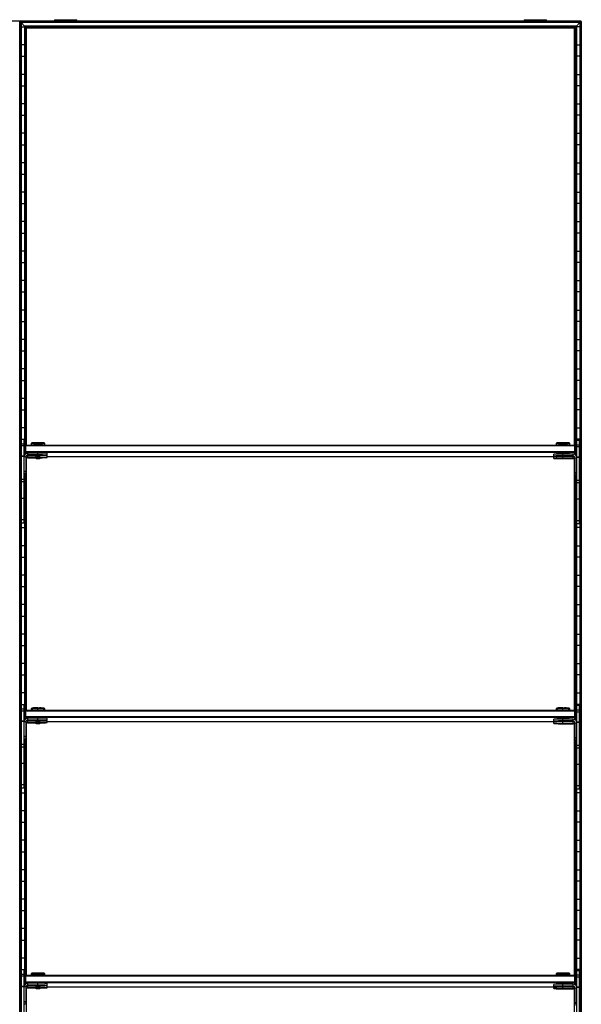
# Model space of a CAD drawing. Header units: millimetres. Extents: x -503 to 1113, y -1202 to 1202.
# Tile 6 of 6: x 503 to 1113, y 132 to 1202. Entities that reach past the tile are written whole.
import ezdxf

# ---------------------------------------------------------------- set-up
doc = ezdxf.new("R2010")
doc.units = ezdxf.units.MM

msp = doc.modelspace()

# ---------------------------------------------------------------- linework, layer by layer
at = {"color": 7, "linetype": 'Continuous', "lineweight": 25}
for p, q in [((1112.6, 1200), (-502.9, 1200)), ((502.9, -1200), (502.9, 1200)), ((503.2, 1199.6), (503.2, -1199.7)), ((504, 1198.8), (503.2, 1199.6)), ((1112.3, 1199.6), (503.2, 1199.6)), ((504, 1198.8), (504, -1198.8)), ((1111.5, 1198.8), (504, 1198.8)), ((504.4, 1198.5), (504.4, -1198.5)), ((508.1, 1194.7), (504.4, 1198.5)), ((1111.1, 1198.5), (504.4, 1198.5)), ((540.8, 1201.6), (540.8, 1200)), ((540.8, 1201.6), (565, 1201.6)), ((552.9, 1200), (552.9, 1201.6)), ((565, 1200), (565, 1201.6)), ((1050.5, 1201.6), (1050.5, 1200)), ((1050.5, 1201.6), (1074.7, 1201.6)), ((1062.6, 1200), (1062.6, 1201.6)), ((1074.7, 1200), (1074.7, 1201.6)), ((1107.4, 1194.7), (1111.1, 1198.5)), ((1111.1, 1198.5), (1111.1, -1198.5)), ((1111.5, 1198.8), (1112.3, 1199.6)), ((1111.5, -1198.8), (1111.5, 1198.8)), ((1112.3, 1199.6), (1112.3, -1199.7)), ((1112.6, -1200), (1112.6, 1200)), ((504.4, 1193.8), (508.1, 1193.8)), ((508.1, 1194.7), (508.1, 728.5)), ((1107.4, 1194.7), (508.1, 1194.7)), ((509.3, 1193.6), (508.5, 1194.4)), ((1107, 1194.4), (508.5, 1194.4)), ((508.5, 729.1), (508.5, 1194.4)), ((1106.2, 1193.6), (509.3, 1193.6)), ((509.3, 1193.6), (509.3, 739)), ((509.6, 739.3), (509.6, 1193.2)), ((510.3, 1192.5), (509.6, 1193.2)), ((1105.9, 1193.2), (509.6, 1193.2)), ((510.3, 739.5), (510.3, 1192.5)), ((1105.2, 1192.5), (510.3, 1192.5)), ((1105.2, 1192.5), (1105.9, 1193.2)), ((1105.2, 739.5), (1105.2, 1192.5)), ((1105.9, 739.3), (1105.9, 1193.2)), ((1106.2, 1193.6), (1107, 1194.4)), ((1106.2, 1193.6), (1106.2, 739)), ((1107, 728.1), (1107, 1194.4)), ((1107.4, 1194.7), (1107.4, 727.5)), ((1111.1, 1193.8), (1107.4, 1193.8)), ((508.1, 1174.2), (504.4, 1174.2)), ((1107.4, 1174.2), (1111.1, 1174.2)), ((504.4, 1161.8), (508.1, 1161.8)), ((1111.1, 1161.8), (1107.4, 1161.8)), ((508.1, 1142.2), (504.4, 1142.2)), ((1107.4, 1142.2), (1111.1, 1142.2)), ((504.4, 1129.8), (508.1, 1129.8)), ((1111.1, 1129.8), (1107.4, 1129.8)), ((508.1, 1110.2), (504.4, 1110.2)), ((1107.4, 1110.2), (1111.1, 1110.2)), ((504.4, 1097.8), (508.1, 1097.8)), ((1111.1, 1097.8), (1107.4, 1097.8)), ((508.1, 1078.2), (504.4, 1078.2)), ((1107.4, 1078.2), (1111.1, 1078.2)), ((504.4, 1065.8), (508.1, 1065.8)), ((1111.1, 1065.8), (1107.4, 1065.8)), ((508.1, 1046.2), (504.4, 1046.2)), ((1107.4, 1046.2), (1111.1, 1046.2)), ((504.4, 1033.8), (508.1, 1033.8)), ((1111.1, 1033.8), (1107.4, 1033.8)), ((508.1, 1014.2), (504.4, 1014.2)), ((1107.4, 1014.2), (1111.1, 1014.2)), ((504.4, 1001.8), (508.1, 1001.8)), ((1111.1, 1001.8), (1107.4, 1001.8)), ((508.1, 982.2), (504.4, 982.2)), ((1107.4, 982.2), (1111.1, 982.2)), ((504.4, 969.8), (508.1, 969.8)), ((1111.1, 969.8), (1107.4, 969.8)), ((508.1, 950.2), (504.4, 950.2)), ((1107.4, 950.2), (1111.1, 950.2)), ((504.4, 937.8), (508.1, 937.8)), ((1111.1, 937.8), (1107.4, 937.8)), ((508.1, 918.2), (504.4, 918.2)), ((1107.4, 918.2), (1111.1, 918.2)), ((504.4, 905.8), (508.1, 905.8)), ((1111.1, 905.8), (1107.4, 905.8)), ((508.1, 886.2), (504.4, 886.2)), ((1107.4, 886.2), (1111.1, 886.2)), ((504.4, 873.8), (508.1, 873.8)), ((1111.1, 873.8), (1107.4, 873.8)), ((508.1, 854.2), (504.4, 854.2)), ((1107.4, 854.2), (1111.1, 854.2)), ((504.4, 841.8), (508.1, 841.8)), ((1111.1, 841.8), (1107.4, 841.8)), ((508.1, 822.2), (504.4, 822.2)), ((1107.4, 822.2), (1111.1, 822.2)), ((504.4, 809.8), (508.1, 809.8)), ((1111.1, 809.8), (1107.4, 809.8)), ((508.1, 790.2), (504.4, 790.2)), ((1107.4, 790.2), (1111.1, 790.2)), ((504.4, 777.8), (508.1, 777.8)), ((1111.1, 777.8), (1107.4, 777.8)), ((508.1, 758.2), (504.4, 758.2)), ((1107.4, 758.2), (1111.1, 758.2)), ((504.4, 745.8), (508.1, 745.8)), ((504.7, 654.8), (504.7, 745.8)), ((504.7, 745.8), (507.7, 745.8)), ((507.7, 740.5), (504.7, 740.5)), ((507.7, 738.5), (504.7, 738.5)), ((507.7, 654.8), (507.7, 745.8)), ((508.7, 738.5), (509.7, 739.5)), ((508.7, 738.5), (508.7, 729.4)), ((508.7, 738.5), (509.7, 738.5)), ((509.7, 730.2), (509.7, 739.5)), ((509.7, 739.5), (1105.7, 739.5)), ((1105.7, 738.5), (509.7, 738.5)), ((516, 741.8), (515.2, 741.1)), ((515.2, 741.1), (515.2, 739.6)), ((516, 739.6), (516, 739.5)), ((522.7, 739.7), (522.7, 741.9)), ((522.7, 739.7), (522.7, 739.5)), ((530.2, 741.1), (529.5, 741.8)), ((529.5, 739.5), (529.5, 739.6)), ((530.2, 739.6), (530.2, 741.1)), ((1086, 741.8), (1085.2, 741.1)), ((1085.2, 741.1), (1085.2, 739.6)), ((1086, 739.6), (1086, 739.5)), ((1092.7, 739.7), (1092.7, 741.9)), ((1092.7, 739.7), (1092.7, 739.5)), ((1100.2, 741.1), (1099.5, 741.8)), ((1099.5, 739.5), (1099.5, 739.6)), ((1100.2, 739.6), (1100.2, 741.1)), ((1105.7, 729.2), (1105.7, 739.5)), ((1106.7, 738.5), (1105.7, 739.5)), ((1106.7, 738.5), (1105.7, 738.5)), ((1106.7, 738.5), (1106.7, 728.4)), ((1111.1, 745.8), (1107.4, 745.8)), ((1107.7, 653.8), (1107.7, 744.8)), ((1107.7, 744.8), (1110.7, 744.8)), ((1110.7, 739.5), (1107.7, 739.5)), ((1110.7, 653.8), (1110.7, 744.8)), ((507.7, 727.5), (504.7, 727.5)), ((509.7, 732.5), (508.7, 732.5)), ((509.7, 731.5), (508.7, 732.5)), ((509.7, 732.5), (1105.7, 732.5)), ((1105.7, 731.5), (509.7, 731.5)), ((511.7, 728.4), (511.7, 730.8)), ((522.7, 730.8), (511.7, 730.8)), ((522.7, 728.8), (511.7, 728.8)), ((511.7, 728.4), (520.2, 728.4)), ((511.7, 725.8), (511.7, 728.2)), ((520.2, 728.2), (511.7, 728.2)), ((520.2, 728.6), (520.2, 728.1)), ((520.2, 728.1), (520.7, 727.6)), ((522.7, 728.8), (522.7, 730.8)), ((522.7, 727.6), (522.7, 728.7)), ((522.7, 726.2), (522.7, 727.6)), ((524.7, 727.6), (525.2, 728.1)), ((525.2, 728.1), (525.2, 728.6)), ((532.7, 728.6), (532.7, 730.6)), ((532.7, 726), (532.7, 728)), ((1082.7, 727.6), (1082.7, 729.6)), ((1086, 730.6), (1086, 729.7)), ((1086, 727.5), (1086, 727.1)), ((1090.7, 727.6), (1090.7, 727.6)), ((1092.7, 727.8), (1092.7, 730.7)), ((1103.7, 729.8), (1092.7, 729.8)), ((1103.7, 727.8), (1092.7, 727.8)), ((1092.7, 727.6), (1092.7, 727.6)), ((1092.7, 727.6), (1092.7, 727.6)), ((1092.7, 727.4), (1103.7, 727.4)), ((1092.7, 725.2), (1092.7, 727.4)), ((1094.7, 727.6), (1094.8, 727.6)), ((1099.5, 729.8), (1099.5, 730.6)), ((1099.5, 727.2), (1099.5, 727.4)), ((1103.7, 727.4), (1103.7, 729.8)), ((1105.7, 732.5), (1106.7, 732.5)), ((1105.7, 731.5), (1106.7, 732.5)), ((1110.7, 737.5), (1107.7, 737.5)), ((504.7, 726.2), (504.4, 726.2)), ((507.7, 727.1), (504.7, 727.1)), ((509.7, 726.8), (507.7, 726.8)), ((509.7, 726.8), (509.7, 707.8)), ((510.3, 451.5), (510.3, 725.2)), ((522.7, 726.2), (511.7, 726.2)), ((511.7, 725.8), (520.2, 725.8)), ((520.2, 726), (520.2, 725.5)), ((520.2, 725.5), (520.7, 725)), ((522.7, 725), (522.7, 726)), ((524.7, 725), (525.2, 725.5)), ((525.2, 725.5), (525.2, 726)), ((532.7, 727.1), (1086, 727.1)), ((1082.7, 725), (1082.7, 727)), ((1090.7, 725), (1090.7, 725)), ((1103.7, 727.2), (1092.7, 727.2)), ((1103.7, 725.2), (1092.7, 725.2)), ((1092.7, 725), (1092.7, 725)), ((1092.7, 725), (1092.7, 725)), ((1092.7, 724.8), (1103.7, 724.8)), ((1094.7, 725), (1094.8, 725)), ((1103.7, 724.8), (1103.7, 727.2)), ((1104.2, 727.1), (1104.8, 727.1)), ((1105.2, 451.5), (1105.2, 724.2)), ((1105.7, 725.8), (1105.7, 706.8)), ((1105.7, 725.8), (1107.7, 725.8)), ((1110.7, 726.5), (1107.7, 726.5)), ((1107.7, 726.2), (1107.7, 726.2)), ((1110.7, 726.1), (1107.7, 726.1)), ((1110.7, 726.2), (1111.1, 726.2)), ((504.4, 713.8), (504.7, 713.8)), ((509.7, 710.8), (507.7, 710.8)), ((509.7, 710.4), (507.7, 710.4)), ((509.7, 708.2), (507.7, 708.2)), ((509.7, 707.8), (507.7, 707.8)), ((508.1, 707.8), (508.1, 440.5)), ((508.5, 441.1), (508.5, 707.8)), ((509.3, 707.8), (509.3, 451)), ((509.6, 451.3), (509.6, 707.8)), ((1105.7, 709.8), (1107.7, 709.8)), ((1105.7, 709.4), (1107.7, 709.4)), ((1105.7, 707.2), (1107.7, 707.2)), ((1105.7, 706.8), (1107.7, 706.8)), ((1105.9, 451.3), (1105.9, 706.8)), ((1106.2, 706.8), (1106.2, 451)), ((1107, 440.1), (1107, 706.8)), ((1107.4, 706.8), (1107.4, 439.5)), ((1111.1, 713.8), (1110.7, 713.8)), ((507.7, 702.1), (504.7, 702.1)), ((507.7, 699.4), (504.7, 699.4)), ((1110.7, 701.1), (1107.7, 701.1)), ((1110.7, 698.4), (1107.7, 698.4)), ((504.7, 694.2), (504.4, 694.2)), ((508.1, 694.2), (507.7, 694.2)), ((1107.4, 694.2), (1107.7, 694.2)), ((1110.7, 694.2), (1111.1, 694.2)), ((504.4, 681.8), (504.7, 681.8)), ((507.7, 681.6), (504.7, 681.6)), ((507.7, 681.8), (508.1, 681.8)), ((1107.7, 681.8), (1107.4, 681.8)), ((1110.7, 680.6), (1107.7, 680.6)), ((1111.1, 681.8), (1110.7, 681.8)), ((504.7, 662.2), (504.4, 662.2)), ((507.7, 658.3), (504.7, 658.3)), ((507.7, 654.8), (504.7, 654.8)), ((508.1, 662.2), (507.7, 662.2)), ((1107.4, 662.2), (1107.7, 662.2)), ((1110.7, 657.3), (1107.7, 657.3)), ((1110.7, 653.8), (1107.7, 653.8)), ((1110.7, 662.2), (1111.1, 662.2)), ((504.4, 649.8), (508.1, 649.8)), ((1111.1, 649.8), (1107.4, 649.8)), ((508.1, 630.2), (504.4, 630.2)), ((1107.4, 630.2), (1111.1, 630.2)), ((504.4, 617.8), (508.1, 617.8)), ((1111.1, 617.8), (1107.4, 617.8)), ((508.1, 598.2), (504.4, 598.2)), ((1107.4, 598.2), (1111.1, 598.2)), ((504.4, 585.8), (508.1, 585.8)), ((1111.1, 585.8), (1107.4, 585.8)), ((508.1, 566.2), (504.4, 566.2)), ((1107.4, 566.2), (1111.1, 566.2)), ((504.4, 553.8), (508.1, 553.8)), ((1111.1, 553.8), (1107.4, 553.8)), ((508.1, 534.2), (504.4, 534.2)), ((1107.4, 534.2), (1111.1, 534.2)), ((504.4, 521.8), (508.1, 521.8)), ((1111.1, 521.8), (1107.4, 521.8)), ((508.1, 502.2), (504.4, 502.2)), ((1107.4, 502.2), (1111.1, 502.2)), ((504.4, 489.8), (508.1, 489.8)), ((1111.1, 489.8), (1107.4, 489.8)), ((508.1, 470.2), (504.4, 470.2)), ((1107.4, 470.2), (1111.1, 470.2)), ((504.4, 457.8), (508.1, 457.8)), ((504.7, 366.8), (504.7, 457.8)), ((504.7, 457.8), (507.7, 457.8)), ((507.7, 452.5), (504.7, 452.5)), ((507.7, 450.5), (504.7, 450.5)), ((507.7, 366.8), (507.7, 457.8)), ((508.7, 450.5), (509.7, 451.5)), ((508.7, 450.5), (508.7, 441.4)), ((508.7, 450.5), (509.7, 450.5)), ((509.7, 442.2), (509.7, 451.5)), ((509.7, 451.5), (1105.7, 451.5)), ((1105.7, 450.5), (509.7, 450.5)), ((516, 453.8), (515.2, 453.1)), ((515.2, 453.1), (515.2, 451.6)), ((516, 451.6), (516, 451.5)), ((522.7, 451.7), (522.7, 453.9)), ((522.7, 451.7), (522.7, 451.5)), ((530.2, 453.1), (529.5, 453.8)), ((529.5, 451.5), (529.5, 451.6)), ((530.2, 451.6), (530.2, 453.1)), ((1086, 453.8), (1085.2, 453.1)), ((1085.2, 453.1), (1085.2, 451.6)), ((1086, 451.6), (1086, 451.5)), ((1092.7, 451.7), (1092.7, 453.9)), ((1092.7, 451.7), (1092.7, 451.5)), ((1100.2, 453.1), (1099.5, 453.8)), ((1099.5, 451.5), (1099.5, 451.6)), ((1100.2, 451.6), (1100.2, 453.1)), ((1105.7, 441.2), (1105.7, 451.5)), ((1106.7, 450.5), (1105.7, 451.5)), ((1106.7, 450.5), (1105.7, 450.5)), ((1106.7, 450.5), (1106.7, 440.4)), ((1111.1, 457.8), (1107.4, 457.8)), ((1107.7, 365.8), (1107.7, 456.8)), ((1107.7, 456.8), (1110.7, 456.8)), ((1110.7, 451.5), (1107.7, 451.5)), ((1110.7, 449.5), (1107.7, 449.5)), ((1110.7, 365.8), (1110.7, 456.8)), ((507.7, 439.5), (504.7, 439.5)), ((507.7, 439.1), (504.7, 439.1)), ((509.7, 438.8), (507.7, 438.8)), ((509.7, 444.5), (508.7, 444.5)), ((509.7, 443.5), (508.7, 444.5)), ((509.7, 444.5), (1105.7, 444.5)), ((1105.7, 443.5), (509.7, 443.5)), ((509.7, 438.8), (509.7, 419.8)), ((511.7, 440.4), (511.7, 442.8)), ((522.7, 442.8), (511.7, 442.8)), ((522.7, 440.8), (511.7, 440.8)), ((511.7, 440.4), (520.2, 440.4)), ((511.7, 437.8), (511.7, 440.2)), ((520.2, 440.2), (511.7, 440.2)), ((520.2, 440.6), (520.2, 440.1)), ((520.2, 440.1), (520.7, 439.6)), ((522.7, 440.8), (522.7, 442.8)), ((522.7, 439.6), (522.7, 440.7)), ((522.7, 438.2), (522.7, 439.6)), ((524.7, 439.6), (525.2, 440.1)), ((525.2, 440.1), (525.2, 440.6)), ((532.7, 440.6), (532.7, 442.6)), ((532.7, 438), (532.7, 440)), ((532.7, 439.1), (1086, 439.1)), ((1082.7, 439.6), (1082.7, 441.6)), ((1082.7, 437), (1082.7, 439)), ((1086, 442.6), (1086, 441.7)), ((1086, 439.5), (1086, 439.1)), ((1090.7, 439.6), (1090.7, 439.6)), ((1092.7, 439.8), (1092.7, 442.7)), ((1103.7, 441.8), (1092.7, 441.8)), ((1103.7, 439.8), (1092.7, 439.8)), ((1092.7, 439.6), (1092.7, 439.6)), ((1092.7, 439.6), (1092.7, 439.6)), ((1092.7, 437.2), (1092.7, 439.4)), ((1092.7, 439.4), (1103.7, 439.4)), ((1103.7, 439.2), (1092.7, 439.2)), ((1094.7, 439.6), (1094.8, 439.6)), ((1099.5, 441.8), (1099.5, 442.6)), ((1099.5, 439.2), (1099.5, 439.4)), ((1103.7, 439.4), (1103.7, 441.8)), ((1103.7, 436.8), (1103.7, 439.2)), ((1104.2, 439.1), (1104.8, 439.1)), ((1105.7, 444.5), (1106.7, 444.5)), ((1105.7, 443.5), (1106.7, 444.5)), ((504.7, 438.2), (504.4, 438.2)), ((510.3, 163.5), (510.3, 437.2)), ((522.7, 438.2), (511.7, 438.2)), ((511.7, 437.8), (520.2, 437.8)), ((520.2, 438), (520.2, 437.5)), ((520.2, 437.5), (520.7, 437)), ((522.7, 437), (522.7, 438)), ((524.7, 437), (525.2, 437.5)), ((525.2, 437.5), (525.2, 438)), ((1090.7, 437), (1090.7, 437)), ((1103.7, 437.2), (1092.7, 437.2)), ((1092.7, 437), (1092.7, 437)), ((1092.7, 437), (1092.7, 437)), ((1092.7, 436.8), (1103.7, 436.8)), ((1094.7, 437), (1094.8, 437)), ((1105.2, 163.5), (1105.2, 436.2)), ((1105.7, 437.8), (1105.7, 418.8)), ((1105.7, 437.8), (1107.7, 437.8)), ((1110.7, 438.5), (1107.7, 438.5)), ((1107.7, 438.2), (1107.7, 438.2)), ((1110.7, 438.1), (1107.7, 438.1)), ((1110.7, 438.2), (1111.1, 438.2)), ((504.4, 425.8), (504.7, 425.8)), ((509.7, 422.8), (507.7, 422.8)), ((509.7, 422.4), (507.7, 422.4)), ((509.7, 420.2), (507.7, 420.2)), ((509.7, 419.8), (507.7, 419.8)), ((508.1, 419.8), (508.1, 152.5)), ((508.5, 153.1), (508.5, 419.8)), ((509.3, 419.8), (509.3, 163)), ((509.6, 163.3), (509.6, 419.8)), ((1105.7, 421.8), (1107.7, 421.8)), ((1105.7, 421.4), (1107.7, 421.4)), ((1105.7, 419.2), (1107.7, 419.2)), ((1105.7, 418.8), (1107.7, 418.8)), ((1105.9, 163.3), (1105.9, 418.8)), ((1106.2, 418.8), (1106.2, 163)), ((1107, 152.1), (1107, 418.8)), ((1107.4, 418.8), (1107.4, 151.5)), ((1111.1, 425.8), (1110.7, 425.8)), ((507.7, 414.1), (504.7, 414.1)), ((507.7, 411.4), (504.7, 411.4)), ((1110.7, 413.1), (1107.7, 413.1)), ((1110.7, 410.4), (1107.7, 410.4)), ((504.7, 406.2), (504.4, 406.2)), ((508.1, 406.2), (507.7, 406.2)), ((1107.4, 406.2), (1107.7, 406.2)), ((1110.7, 406.2), (1111.1, 406.2)), ((504.4, 393.8), (504.7, 393.8)), ((507.7, 393.6), (504.7, 393.6)), ((507.7, 393.8), (508.1, 393.8)), ((1107.7, 393.8), (1107.4, 393.8)), ((1110.7, 392.6), (1107.7, 392.6)), ((1111.1, 393.8), (1110.7, 393.8)), ((504.7, 374.2), (504.4, 374.2)), ((507.7, 370.3), (504.7, 370.3)), ((507.7, 366.8), (504.7, 366.8)), ((508.1, 374.2), (507.7, 374.2)), ((1107.4, 374.2), (1107.7, 374.2)), ((1110.7, 369.3), (1107.7, 369.3)), ((1110.7, 365.8), (1107.7, 365.8)), ((1110.7, 374.2), (1111.1, 374.2)), ((504.4, 361.8), (508.1, 361.8)), ((1111.1, 361.8), (1107.4, 361.8)), ((508.1, 342.2), (504.4, 342.2)), ((1107.4, 342.2), (1111.1, 342.2)), ((504.4, 329.8), (508.1, 329.8)), ((1111.1, 329.8), (1107.4, 329.8)), ((508.1, 310.2), (504.4, 310.2)), ((1107.4, 310.2), (1111.1, 310.2)), ((504.4, 297.8), (508.1, 297.8)), ((1111.1, 297.8), (1107.4, 297.8)), ((508.1, 278.2), (504.4, 278.2)), ((1107.4, 278.2), (1111.1, 278.2)), ((504.4, 265.8), (508.1, 265.8)), ((1111.1, 265.8), (1107.4, 265.8)), ((508.1, 246.2), (504.4, 246.2)), ((1107.4, 246.2), (1111.1, 246.2)), ((504.4, 233.8), (508.1, 233.8)), ((1111.1, 233.8), (1107.4, 233.8)), ((508.1, 214.2), (504.4, 214.2)), ((1107.4, 214.2), (1111.1, 214.2)), ((504.4, 201.8), (508.1, 201.8)), ((1111.1, 201.8), (1107.4, 201.8)), ((508.1, 182.2), (504.4, 182.2)), ((1107.4, 182.2), (1111.1, 182.2)), ((504.4, 169.8), (508.1, 169.8)), ((504.7, 78.8), (504.7, 169.8)), ((504.7, 169.8), (507.7, 169.8)), ((507.7, 164.5), (504.7, 164.5)), ((507.7, 162.5), (504.7, 162.5)), ((507.7, 78.8), (507.7, 169.8)), ((508.7, 162.5), (509.7, 163.5)), ((508.7, 162.5), (508.7, 153.4)), ((508.7, 162.5), (509.7, 162.5)), ((509.7, 154.2), (509.7, 163.5)), ((509.7, 163.5), (1105.7, 163.5)), ((1105.7, 162.5), (509.7, 162.5)), ((516, 165.8), (515.2, 165.1)), ((515.2, 165.1), (515.2, 163.6)), ((516, 163.6), (516, 163.5)), ((522.7, 163.7), (522.7, 165.9)), ((522.7, 163.7), (522.7, 163.5)), ((530.2, 165.1), (529.5, 165.8)), ((529.5, 163.5), (529.5, 163.6)), ((530.2, 163.6), (530.2, 165.1)), ((1086, 165.8), (1085.2, 165.1)), ((1085.2, 165.1), (1085.2, 163.6)), ((1086, 163.6), (1086, 163.5)), ((1092.7, 163.7), (1092.7, 165.9)), ((1092.7, 163.7), (1092.7, 163.5)), ((1100.2, 165.1), (1099.5, 165.8)), ((1099.5, 163.5), (1099.5, 163.6)), ((1100.2, 163.6), (1100.2, 165.1)), ((1105.7, 153.2), (1105.7, 163.5)), ((1106.7, 162.5), (1105.7, 163.5)), ((1106.7, 162.5), (1105.7, 162.5)), ((1106.7, 162.5), (1106.7, 152.4)), ((1111.1, 169.8), (1107.4, 169.8)), ((1107.7, 77.8), (1107.7, 168.8)), ((1107.7, 168.8), (1110.7, 168.8)), ((1110.7, 163.5), (1107.7, 163.5)), ((1110.7, 161.5), (1107.7, 161.5)), ((1110.7, 77.8), (1110.7, 168.8)), ((504.7, 150.2), (504.4, 150.2)), ((507.7, 151.5), (504.7, 151.5)), ((507.7, 151.1), (504.7, 151.1)), ((509.7, 150.8), (507.7, 150.8)), ((509.7, 156.5), (508.7, 156.5)), ((509.7, 155.5), (508.7, 156.5)), ((509.7, 156.5), (1105.7, 156.5)), ((1105.7, 155.5), (509.7, 155.5)), ((509.7, 150.8), (509.7, 131.8)), ((511.7, 152.4), (511.7, 154.8)), ((522.7, 154.8), (511.7, 154.8)), ((522.7, 152.8), (511.7, 152.8)), ((511.7, 152.4), (520.2, 152.4)), ((511.7, 149.8), (511.7, 152.2)), ((520.2, 152.2), (511.7, 152.2)), ((522.7, 150.2), (511.7, 150.2)), ((511.7, 149.8), (520.2, 149.8)), ((520.2, 152.6), (520.2, 152.1)), ((520.2, 152.1), (520.7, 151.6)), ((520.2, 150), (520.2, 149.5)), ((522.7, 152.8), (522.7, 154.8)), ((522.7, 151.6), (522.7, 152.7)), ((522.7, 150.2), (522.7, 151.6)), ((522.7, 149), (522.7, 150)), ((524.7, 151.6), (525.2, 152.1)), ((525.2, 152.1), (525.2, 152.6)), ((525.2, 149.5), (525.2, 150)), ((532.7, 152.6), (532.7, 154.6)), ((532.7, 150), (532.7, 152)), ((532.7, 151.1), (1086, 151.1)), ((1082.7, 151.6), (1082.7, 153.6)), ((1082.7, 149), (1082.7, 151)), ((1086, 154.6), (1086, 153.7)), ((1086, 151.5), (1086, 151.1)), ((1090.7, 151.6), (1090.7, 151.6)), ((1092.7, 151.8), (1092.7, 154.7)), ((1103.7, 153.8), (1092.7, 153.8)), ((1103.7, 151.8), (1092.7, 151.8)), ((1092.7, 151.6), (1092.7, 151.6)), ((1092.7, 151.6), (1092.7, 151.6)), ((1092.7, 151.4), (1103.7, 151.4)), ((1092.7, 149.2), (1092.7, 151.4)), ((1103.7, 151.2), (1092.7, 151.2)), ((1094.7, 151.6), (1094.8, 151.6)), ((1099.5, 153.8), (1099.5, 154.6)), ((1099.5, 151.2), (1099.5, 151.4)), ((1103.7, 151.4), (1103.7, 153.8)), ((1103.7, 148.8), (1103.7, 151.2)), ((1104.2, 151.1), (1104.8, 151.1)), ((1105.7, 156.5), (1106.7, 156.5)), ((1105.7, 155.5), (1106.7, 156.5)), ((1105.7, 149.8), (1107.7, 149.8)), ((1105.7, 149.8), (1105.7, 130.8)), ((1110.7, 150.5), (1107.7, 150.5)), ((1107.7, 150.2), (1107.7, 150.2)), ((1110.7, 150.1), (1107.7, 150.1)), ((1110.7, 150.2), (1111.1, 150.2)), ((510.3, -124.5), (510.3, 149.2)), ((520.2, 149.5), (520.7, 149)), ((524.7, 149), (525.2, 149.5)), ((1090.7, 149), (1090.7, 149)), ((1103.7, 149.2), (1092.7, 149.2)), ((1092.7, 149), (1092.7, 149)), ((1092.7, 149), (1092.7, 149)), ((1092.7, 148.8), (1103.7, 148.8)), ((1094.7, 149), (1094.8, 149)), ((1105.2, -124.5), (1105.2, 148.2)), ((504.4, 137.8), (504.7, 137.8)), ((509.7, 134.8), (507.7, 134.8)), ((509.7, 134.4), (507.7, 134.4)), ((509.7, 132.2), (507.7, 132.2)), ((1105.7, 133.8), (1107.7, 133.8)), ((1105.7, 133.4), (1107.7, 133.4)), ((1111.1, 137.8), (1110.7, 137.8))]:
    msp.add_line(p, q, dxfattribs=at)
at = {"color": 7, "linetype": 'Continuous', "lineweight": 25, "flags": 128}
for points in [[(516, 739.5), (516, 739.5), (515.4, 739.6), (515.2, 739.6), (515.4, 739.6), (516, 739.7), (516.9, 739.7), (518.1, 739.7), (519.5, 739.7), (521.1, 739.7), (522.7, 739.7)], [(522.7, 739.7), (524.4, 739.7), (526, 739.7), (527.4, 739.7), (528.6, 739.7), (529.5, 739.7), (530.1, 739.6), (530.2, 739.6), (530.1, 739.6), (529.5, 739.5), (529.5, 739.5)], [(1086, 739.5), (1086, 739.5), (1085.4, 739.6), (1085.2, 739.6), (1085.4, 739.6), (1086, 739.7), (1086.9, 739.7), (1088.1, 739.7), (1089.5, 739.7), (1091.1, 739.7), (1092.7, 739.7)], [(1092.7, 739.7), (1094.4, 739.7), (1096, 739.7), (1097.4, 739.7), (1098.6, 739.7), (1099.5, 739.7), (1100.1, 739.6), (1100.2, 739.6), (1100.1, 739.6), (1099.5, 739.5), (1099.5, 739.5)], [(511.7, 728.2), (511, 728.1), (510.4, 727.9)], [(520.2, 728.1), (520.2, 728.1), (520.4, 728.1), (521, 728.1), (521.8, 728.1), (522.7, 728.2)], [(522.7, 727.6), (522, 727.6), (521.3, 727.6), (520.9, 727.6), (520.7, 727.6), (520.9, 727.6), (521.3, 727.6), (522, 727.6), (522.7, 727.6)], [(522.7, 728.2), (523.7, 728.1), (524.5, 728.1), (525.1, 728.1), (525.2, 728.1), (525.2, 728.1)], [(522.7, 727.6), (523.5, 727.6), (524.2, 727.6), (524.6, 727.6), (524.7, 727.6), (524.6, 727.6), (524.2, 727.6), (523.5, 727.6), (522.7, 727.6)], [(1092.7, 727.6), (1091.9, 727.6), (1091.2, 727.6), (1090.7, 727.6), (1090.5, 727.6), (1090.7, 727.6), (1091.2, 727.6), (1091.9, 727.6), (1092.7, 727.6)], [(1092.7, 727.6), (1092, 727.6), (1091.3, 727.6), (1090.9, 727.6), (1090.7, 727.6), (1090.9, 727.6), (1091.3, 727.6), (1092, 727.6), (1092.7, 727.6)], [(1092.7, 727.6), (1093.5, 727.6), (1094.2, 727.6), (1094.6, 727.6), (1094.7, 727.6), (1094.6, 727.6), (1094.2, 727.6), (1093.5, 727.6), (1092.7, 727.6)], [(1092.7, 727.6), (1093.6, 727.6), (1094.3, 727.6), (1094.8, 727.6), (1095, 727.6), (1094.8, 727.6), (1094.3, 727.6), (1093.6, 727.6), (1092.7, 727.6)], [(520.2, 725.5), (520.2, 725.5), (520.4, 725.5), (521, 725.5), (521.8, 725.5), (522.7, 725.5)], [(522.7, 725), (522, 725), (521.3, 725), (520.9, 725), (520.7, 725), (520.9, 725), (521.3, 725), (522, 725), (522.7, 725)], [(522.7, 725.5), (523.7, 725.5), (524.5, 725.5), (525.1, 725.5), (525.2, 725.5), (525.2, 725.5)], [(522.7, 725), (523.5, 725), (524.2, 725), (524.6, 725), (524.7, 725), (524.6, 725), (524.2, 725), (523.5, 725), (522.7, 725)], [(1092.7, 725), (1091.9, 725), (1091.2, 725), (1090.7, 725), (1090.5, 725), (1090.7, 725), (1091.2, 725), (1091.9, 725), (1092.7, 725)], [(1092.7, 725), (1092, 725), (1091.3, 725), (1090.9, 725), (1090.7, 725), (1090.9, 725), (1091.3, 725), (1092, 725), (1092.7, 725)], [(1092.7, 725), (1093.5, 725), (1094.2, 725), (1094.6, 725), (1094.7, 725), (1094.6, 725), (1094.2, 725), (1093.5, 725), (1092.7, 725)], [(1092.7, 725), (1093.6, 725), (1094.3, 725), (1094.8, 725), (1095, 725), (1094.8, 725), (1094.3, 725), (1093.6, 725), (1092.7, 725)], [(1105.1, 726.9), (1104.5, 727.1), (1103.7, 727.2)], [(515.7, 451.6), (515.4, 451.6), (515.2, 451.6), (515.4, 451.6), (516, 451.7), (516.9, 451.7), (518.1, 451.7), (519.5, 451.7), (521.1, 451.7), (522.7, 451.7)], [(516, 451.5), (516, 451.5), (515.7, 451.6)], [(522.7, 451.7), (524.4, 451.7), (526, 451.7), (527.4, 451.7), (528.6, 451.7), (529.5, 451.7), (530.1, 451.6), (530.2, 451.6), (530.1, 451.6), (529.5, 451.5), (529.5, 451.5)], [(1086, 451.5), (1086, 451.5), (1085.4, 451.6), (1085.2, 451.6), (1085.4, 451.6), (1086, 451.7), (1086.9, 451.7), (1088.1, 451.7), (1089.5, 451.7), (1091.1, 451.7), (1092.7, 451.7)], [(1092.7, 451.7), (1094.4, 451.7), (1096, 451.7), (1097.4, 451.7), (1098.6, 451.7), (1099.5, 451.7), (1100.1, 451.6), (1100.2, 451.6), (1100.1, 451.6), (1099.5, 451.5), (1099.5, 451.5)], [(511.7, 440.2), (511, 440.1), (510.4, 439.9)], [(522.7, 439.6), (522, 439.6), (521.3, 439.6), (520.9, 439.6), (520.7, 439.6), (520.9, 439.6), (521.3, 439.6), (522, 439.6), (522.7, 439.6)], [(522.7, 439.6), (523.5, 439.6), (524.2, 439.6), (524.6, 439.6), (524.7, 439.6), (524.6, 439.6), (524.2, 439.6), (523.5, 439.6), (522.7, 439.6)], [(1092.7, 439.6), (1091.9, 439.6), (1091.2, 439.6), (1090.7, 439.6), (1090.5, 439.6), (1090.7, 439.6), (1091.2, 439.6), (1091.9, 439.6), (1092.7, 439.6)], [(1092.7, 439.6), (1092, 439.6), (1091.3, 439.6), (1090.9, 439.6), (1090.7, 439.6), (1090.9, 439.6), (1091.3, 439.6), (1092, 439.6), (1092.7, 439.6)], [(1092.7, 439.6), (1093.5, 439.6), (1094.2, 439.6), (1094.6, 439.6), (1094.7, 439.6), (1094.6, 439.6), (1094.2, 439.6), (1093.5, 439.6), (1092.7, 439.6)], [(1092.7, 439.6), (1093.6, 439.6), (1094.3, 439.6), (1094.8, 439.6), (1095, 439.6), (1094.8, 439.6), (1094.3, 439.6), (1093.6, 439.6), (1092.7, 439.6)], [(1105.1, 438.9), (1104.5, 439.1), (1103.7, 439.2)], [(520.2, 437.5), (520.2, 437.5), (520.4, 437.5), (521, 437.5), (521.8, 437.5), (522.7, 437.5)], [(522.7, 437), (522, 437), (521.3, 437), (520.9, 437), (520.7, 437), (520.9, 437), (521.3, 437), (522, 437), (522.7, 437)], [(522.7, 437), (523.5, 437), (524.2, 437), (524.6, 437), (524.7, 437), (524.6, 437), (524.2, 437), (523.5, 437), (522.7, 437)], [(1092.7, 437), (1091.9, 437), (1091.2, 437), (1090.7, 437), (1090.5, 437), (1090.7, 437), (1091.2, 437), (1091.9, 437), (1092.7, 437)], [(1092.7, 437), (1092, 437), (1091.3, 437), (1090.9, 437), (1090.7, 437), (1090.9, 437), (1091.3, 437), (1092, 437), (1092.7, 437)], [(1092.7, 437), (1093.5, 437), (1094.2, 437), (1094.6, 437), (1094.7, 437), (1094.6, 437), (1094.2, 437), (1093.5, 437), (1092.7, 437)], [(1092.7, 437), (1093.6, 437), (1094.3, 437), (1094.8, 437), (1095, 437), (1094.8, 437), (1094.3, 437), (1093.6, 437), (1092.7, 437)], [(515.7, 163.6), (515.4, 163.6), (515.2, 163.6), (515.4, 163.6), (516, 163.7), (516.9, 163.7), (518.1, 163.7), (519.5, 163.7), (521.1, 163.7), (522.7, 163.7)], [(516, 163.5), (516, 163.5), (515.7, 163.6)], [(522.7, 163.7), (524.4, 163.7), (526, 163.7), (527.4, 163.7), (528.6, 163.7), (529.5, 163.7), (530.1, 163.6), (530.2, 163.6), (530.1, 163.6), (529.5, 163.5), (529.5, 163.5)], [(1085.7, 163.6), (1085.4, 163.6), (1085.2, 163.6), (1085.4, 163.6), (1086, 163.7), (1086.9, 163.7), (1088.1, 163.7), (1089.5, 163.7), (1091.1, 163.7), (1092.7, 163.7)], [(1086, 163.5), (1086, 163.5), (1085.7, 163.6)], [(1092.7, 163.7), (1094.4, 163.7), (1096, 163.7), (1097.4, 163.7), (1098.6, 163.7), (1099.5, 163.7), (1100.1, 163.6), (1100.2, 163.6), (1100.1, 163.6), (1099.5, 163.5), (1099.5, 163.5)], [(511.7, 152.2), (511, 152.1), (510.4, 151.9)], [(520.2, 152.1), (520.2, 152.1), (520.4, 152.1), (521, 152.1), (521.8, 152.1), (522.7, 152.2)], [(522.7, 151.6), (522, 151.6), (521.3, 151.6), (520.9, 151.6), (520.7, 151.6), (520.9, 151.6), (521.3, 151.6), (522, 151.6), (522.7, 151.6)], [(522.7, 152.2), (523.7, 152.1), (524.5, 152.1), (525.1, 152.1), (525.2, 152.1), (525.2, 152.1)], [(522.7, 151.6), (523.5, 151.6), (524.2, 151.6), (524.6, 151.6), (524.7, 151.6), (524.6, 151.6), (524.2, 151.6), (523.5, 151.6), (522.7, 151.6)], [(1092.7, 151.6), (1091.9, 151.6), (1091.2, 151.6), (1090.7, 151.6), (1090.5, 151.6), (1090.7, 151.6), (1091.2, 151.6), (1091.9, 151.6), (1092.7, 151.6)], [(1092.7, 151.6), (1092, 151.6), (1091.3, 151.6), (1090.9, 151.6), (1090.7, 151.6), (1090.9, 151.6), (1091.3, 151.6), (1092, 151.6), (1092.7, 151.6)], [(1092.7, 151.6), (1093.5, 151.6), (1094.2, 151.6), (1094.6, 151.6), (1094.7, 151.6), (1094.6, 151.6), (1094.2, 151.6), (1093.5, 151.6), (1092.7, 151.6)], [(1092.7, 151.6), (1093.6, 151.6), (1094.3, 151.6), (1094.8, 151.6), (1095, 151.6), (1094.8, 151.6), (1094.3, 151.6), (1093.6, 151.6), (1092.7, 151.6)], [(1105.1, 150.9), (1104.5, 151.1), (1103.7, 151.2)], [(520.2, 149.5), (520.2, 149.5), (520.4, 149.5), (521, 149.5), (521.8, 149.5), (522.7, 149.5)], [(522.7, 149), (522, 149), (521.3, 149), (520.9, 149), (520.7, 149), (520.9, 149), (521.3, 149), (522, 149), (522.7, 149)], [(522.7, 149), (523.5, 149), (524.2, 149), (524.6, 149), (524.7, 149), (524.6, 149), (524.2, 149), (523.5, 149), (522.7, 149)], [(1092.7, 149), (1091.9, 149), (1091.2, 149), (1090.7, 149), (1090.5, 149), (1090.7, 149), (1091.2, 149), (1091.9, 149), (1092.7, 149)], [(1092.7, 149), (1092, 149), (1091.3, 149), (1090.9, 149), (1090.7, 149), (1090.9, 149), (1091.3, 149), (1092, 149), (1092.7, 149)], [(1092.7, 149), (1093.5, 149), (1094.2, 149), (1094.6, 149), (1094.7, 149), (1094.6, 149), (1094.2, 149), (1093.5, 149), (1092.7, 149)], [(1092.7, 149), (1093.6, 149), (1094.3, 149), (1094.8, 149), (1095, 149), (1094.8, 149), (1094.3, 149), (1093.6, 149), (1092.7, 149)]]:
    msp.add_lwpolyline(points, dxfattribs=at)
at = {"color": 7, "linetype": 'Continuous', "lineweight": 25}
for centre, radius, start, end in [((521.1, 617.8), 123.4, 89.2585, 92.7412), ((521.2, 634.7), 107.3, 89.1797, 92.7854), ((521.2, 635.3), 104.4, 89.1473, 92.8524), ((524.8, 665.3), 76.6, 86.4932, 91.5417), ((524.9, 649.5), 91.7, 86.6554, 91.3449), ((524.8, 665.7), 74, 86.3875, 91.6128), ((1091.1, 617.8), 123.4, 89.2585, 92.7412), ((1091.2, 634.7), 107.3, 89.1797, 92.7854), ((1091.2, 635.3), 104.4, 89.1473, 92.8524), ((1094.8, 665.3), 76.6, 86.4932, 91.5417), ((1094.9, 649.5), 91.7, 86.6554, 91.3449), ((1094.8, 665.7), 74, 86.3875, 91.6128), ((511.7, 726.8), 4, 89.9956, 179.9956), ((511.7, 726.8), 2, 89.9956, 179.9956), ((511.7, 726.4), 2, 89.9956, 179.9956), ((525.2, 587.4), 143.4, 87.0017, 90.9986), ((525.2, 585.4), 143.4, 87.0017, 90.9986), ((526.3, 846.3), 117.9, 269.4668, 273.1146), ((527.1, 642.1), 86, 86.2109, 91.2077), ((1090.2, 586.4), 143.4, 89.0014, 92.9983), ((1090.2, 584.4), 143.4, 89.0014, 92.9983), ((1090.2, 870.8), 143.4, 267.0017, 270.9986), ((1091.2, 626.3), 104.4, 89.1473, 92.8524), ((1094.8, 656.7), 74, 86.3875, 91.6128), ((1103.7, 725.8), 4, 0.0044, 90.0044), ((1103.7, 725.8), 2, 0.0044, 90.0044), ((1103.7, 725.4), 2, 0.0044, 90.0044), ((511.7, 724.2), 2, 89.9956, 179.9956), ((511.7, 723.8), 2, 89.9956, 179.9956), ((525.2, 582.8), 143.4, 87.0017, 90.9986), ((526.3, 843.7), 117.9, 269.4668, 273.1146), ((1090.2, 583.8), 143.4, 89.0014, 92.9983), ((1090.2, 581.8), 143.4, 89.0014, 92.9983), ((1090.2, 868.2), 143.4, 267.0017, 270.9986), ((1103.7, 723.2), 2, 0.0044, 90.0044), ((1103.7, 722.8), 2, 0.0044, 90.0044), ((521.1, 329.8), 123.4, 89.2585, 92.7412), ((521.2, 346.7), 107.3, 89.1797, 92.7854), ((521.2, 347.3), 104.4, 89.1473, 92.8524), ((524.8, 377.3), 76.6, 86.4932, 91.5417), ((524.9, 361.5), 91.7, 86.6554, 91.3449), ((524.8, 377.7), 74, 86.3875, 91.6128), ((1091.1, 329.8), 123.4, 89.2585, 92.7412), ((1091.2, 346.7), 107.3, 89.1797, 92.7854), ((1091.2, 347.3), 104.4, 89.1473, 92.8524), ((1094.8, 377.3), 76.6, 86.4932, 91.5417), ((1094.9, 361.5), 91.7, 86.6554, 91.3449), ((1094.8, 377.7), 74, 86.3875, 91.6128), ((511.7, 438.8), 4, 89.9956, 179.9956), ((511.7, 438.8), 2, 89.9956, 179.9956), ((511.7, 438.4), 2, 89.9956, 179.9956), ((522.1, 404.3), 35.8, 89.0014, 92.9983), ((525.2, 299.4), 143.4, 87.0017, 90.9986), ((525.2, 297.4), 143.4, 87.0017, 90.9986), ((523.4, 404.3), 35.8, 87.0017, 90.9986), ((526.3, 558.3), 117.9, 269.4668, 273.1146), ((527.1, 354.1), 86, 86.2109, 91.2077), ((1090.2, 298.4), 143.4, 89.0014, 92.9983), ((1090.2, 296.4), 143.4, 89.0014, 92.9983), ((1090.2, 582.8), 143.4, 267.0017, 270.9986), ((1090.2, 295.8), 143.4, 89.0014, 92.9983), ((1091.2, 338.3), 104.4, 89.1473, 92.8524), ((1094.8, 368.7), 74, 86.3875, 91.6128), ((1103.7, 437.8), 4, 0.0044, 90.0044), ((1103.7, 437.8), 2, 0.0044, 90.0044), ((1103.7, 437.4), 2, 0.0044, 90.0044), ((511.7, 436.2), 2, 89.9956, 179.9956), ((511.7, 435.8), 2, 89.9956, 179.9956), ((525.2, 294.8), 143.4, 87.0017, 90.9986), ((523.4, 401.7), 35.8, 87.0017, 90.9986), ((526.3, 555.7), 117.9, 269.4668, 273.1146), ((1090.2, 293.8), 143.4, 89.0014, 92.9983), ((1090.2, 580.2), 143.4, 267.0017, 270.9986), ((1103.7, 435.2), 2, 0.0044, 90.0044), ((1103.7, 434.8), 2, 0.0044, 90.0044), ((521.1, 41.8), 123.4, 89.2585, 92.7412), ((521.2, 58.7), 107.3, 89.1797, 92.7854), ((521.2, 59.3), 104.4, 89.1473, 92.8524), ((524.8, 89.3), 76.6, 86.4932, 91.5417), ((524.9, 73.5), 91.7, 86.6554, 91.3449), ((524.8, 89.7), 74, 86.3875, 91.6128), ((1091.1, 41.8), 123.4, 89.2585, 92.7412), ((1091.2, 58.7), 107.3, 89.1797, 92.7854), ((1091.2, 59.3), 104.4, 89.1473, 92.8524), ((1094.8, 89.3), 76.6, 86.4932, 91.5417), ((1094.9, 73.5), 91.7, 86.6554, 91.3449), ((1094.8, 89.7), 74, 86.3875, 91.6128), ((511.7, 150.8), 4, 89.9956, 179.9956), ((511.7, 150.8), 2, 89.9956, 179.9956), ((511.7, 150.4), 2, 89.9956, 179.9956), ((511.7, 148.2), 2, 89.9956, 179.9956), ((511.7, 147.8), 2, 89.9956, 179.9956), ((525.2, 11.4), 143.4, 87.0017, 90.9986), ((525.2, 9.4), 143.4, 87.0017, 90.9986), ((525.2, 6.8), 143.4, 87.0017, 90.9986), ((526.3, 270.3), 117.9, 269.4668, 273.1146), ((527.1, 66.1), 86, 86.2109, 91.2077), ((526.3, 267.7), 117.9, 269.4668, 273.1146), ((1090.2, 10.4), 143.4, 89.0014, 92.9983), ((1090.2, 8.4), 143.4, 89.0014, 92.9983), ((1090.2, 294.8), 143.4, 267.0017, 270.9986), ((1090.2, 7.8), 143.4, 89.0014, 92.9983), ((1091.2, 50.3), 104.4, 89.1473, 92.8524), ((1094.8, 80.7), 74, 86.3875, 91.6128), ((1103.7, 149.8), 4, 0.0044, 90.0044), ((1103.7, 149.8), 2, 0.0044, 90.0044), ((1103.7, 149.4), 2, 0.0044, 90.0044), ((523.4, 113.7), 35.8, 87.0017, 90.9986), ((1090.2, 5.8), 143.4, 89.0014, 92.9983), ((1090.2, 292.2), 143.4, 267.0017, 270.9986), ((1103.7, 147.2), 2, 0.0044, 90.0044), ((1103.7, 146.8), 2, 0.0044, 90.0044)]:
    msp.add_arc(centre, radius, start, end, dxfattribs=at)
for points, knots in [([(502.5, 1199.6), (502.6, 1199.7), (502.6, 1199.7), (502.7, 1199.8), (502.7, 1199.9), (502.8, 1199.9), (502.8, 1200), (502.9, 1200), (502.9, 1200), (502.9, 1200)], [0, 0, 0, 0, 0.25, 0.25, 0.5, 0.5, 0.75, 0.75, 1, 1, 1, 1]), ([(503.2, 1199.6), (503.2, 1199.7), (503.1, 1199.8), (503, 1199.9), (502.9, 1200), (502.9, 1200), (502.9, 1200), (502.9, 1200)], [0, 0, 0, 0, 0.31012, 0.616121, 0.758896, 0.886022, 1, 1, 1, 1]), ([(503.2, 1199.6), (503.2, 1199.7), (503.1, 1199.8), (503, 1199.9), (502.9, 1200), (502.9, 1200), (502.9, 1200), (502.9, 1200)], [0, 0, 0, 0, 0.31012, 0.616121, 0.758896, 0.886022, 1, 1, 1, 1]), ([(504.4, 1198.5), (504.4, 1198.5), (504.4, 1198.5), (504.3, 1198.6), (504.2, 1198.6), (504.1, 1198.7), (504.1, 1198.8), (504, 1198.8)], [0, 0, 0, 0, 0.146754, 0.316126, 0.510248, 0.757793, 1, 1, 1, 1]), ([(504.4, 1198.5), (504.4, 1198.5), (504.4, 1198.5), (504.3, 1198.6), (504.2, 1198.6), (504.1, 1198.7), (504.1, 1198.8), (504, 1198.8)], [0, 0, 0, 0, 0.1467542, 0.3161257, 0.5102478, 0.7577933, 1, 1, 1, 1]), ([(1111.1, 1198.5), (1111.1, 1198.5), (1111.1, 1198.5), (1111.2, 1198.6), (1111.3, 1198.6), (1111.4, 1198.7), (1111.4, 1198.8), (1111.5, 1198.8)], [0, 0, 0, 0, 0.1467542, 0.3161257, 0.5102478, 0.7577933, 1, 1, 1, 1]), ([(1111.1, 1198.5), (1111.1, 1198.5), (1111.1, 1198.5), (1111.2, 1198.6), (1111.3, 1198.6), (1111.4, 1198.7), (1111.4, 1198.8), (1111.5, 1198.8)], [0, 0, 0, 0, 0.146754, 0.316126, 0.510248, 0.757793, 1, 1, 1, 1]), ([(1112.3, 1199.6), (1112.3, 1199.7), (1112.4, 1199.8), (1112.5, 1199.9), (1112.6, 1200), (1112.6, 1200), (1112.6, 1200), (1112.6, 1200)], [0, 0, 0, 0, 0.31012, 0.616121, 0.758896, 0.886022, 1, 1, 1, 1]), ([(1112.3, 1199.6), (1112.3, 1199.7), (1112.4, 1199.8), (1112.5, 1199.9), (1112.6, 1200), (1112.6, 1200), (1112.6, 1200), (1112.6, 1200)], [0, 0, 0, 0, 0.31012, 0.616121, 0.758896, 0.886022, 1, 1, 1, 1]), ([(508.5, 1194.4), (508.4, 1194.4), (508.3, 1194.5), (508.2, 1194.7), (508.2, 1194.7), (508.1, 1194.7), (508.1, 1194.7), (508.1, 1194.7)], [0, 0, 0, 0, 0.31012, 0.616121, 0.758896, 0.886022, 1, 1, 1, 1]), ([(508.5, 1194.4), (508.4, 1194.4), (508.3, 1194.5), (508.2, 1194.7), (508.2, 1194.7), (508.1, 1194.7), (508.1, 1194.7), (508.1, 1194.7)], [0, 0, 0, 0, 0.31012, 0.616121, 0.758896, 0.886022, 1, 1, 1, 1]), ([(509.6, 1193.2), (509.6, 1193.3), (509.6, 1193.3), (509.6, 1193.3), (509.5, 1193.4), (509.4, 1193.5), (509.3, 1193.6), (509.3, 1193.6)], [0, 0, 0, 0, 0.146754, 0.316126, 0.510248, 0.757793, 1, 1, 1, 1]), ([(509.6, 1193.2), (509.6, 1193.3), (509.6, 1193.3), (509.6, 1193.3), (509.5, 1193.4), (509.4, 1193.5), (509.3, 1193.6), (509.3, 1193.6)], [0, 0, 0, 0, 0.146754, 0.316126, 0.510248, 0.757793, 1, 1, 1, 1]), ([(1105.9, 1193.2), (1105.9, 1193.3), (1105.9, 1193.3), (1105.9, 1193.3), (1106, 1193.4), (1106.1, 1193.5), (1106.2, 1193.6), (1106.2, 1193.6)], [0, 0, 0, 0, 0.146754, 0.316126, 0.510248, 0.757793, 1, 1, 1, 1]), ([(1105.9, 1193.2), (1105.9, 1193.3), (1105.9, 1193.3), (1105.9, 1193.3), (1106, 1193.4), (1106.1, 1193.5), (1106.2, 1193.6), (1106.2, 1193.6)], [0, 0, 0, 0, 0.1467542, 0.3161257, 0.5102478, 0.7577933, 1, 1, 1, 1]), ([(1107, 1194.4), (1107.1, 1194.4), (1107.2, 1194.5), (1107.3, 1194.7), (1107.3, 1194.7), (1107.4, 1194.7), (1107.4, 1194.7), (1107.4, 1194.7)], [0, 0, 0, 0, 0.31012, 0.616121, 0.758896, 0.886022, 1, 1, 1, 1]), ([(1107, 1194.4), (1107.1, 1194.4), (1107.2, 1194.5), (1107.3, 1194.7), (1107.3, 1194.7), (1107.4, 1194.7), (1107.4, 1194.7), (1107.4, 1194.7)], [0, 0, 0, 0, 0.31012, 0.616121, 0.758896, 0.886022, 1, 1, 1, 1])]:
    msp.add_open_spline(points, degree=3, knots=knots, dxfattribs=at)

doc.saveas('drawing.dxf')
